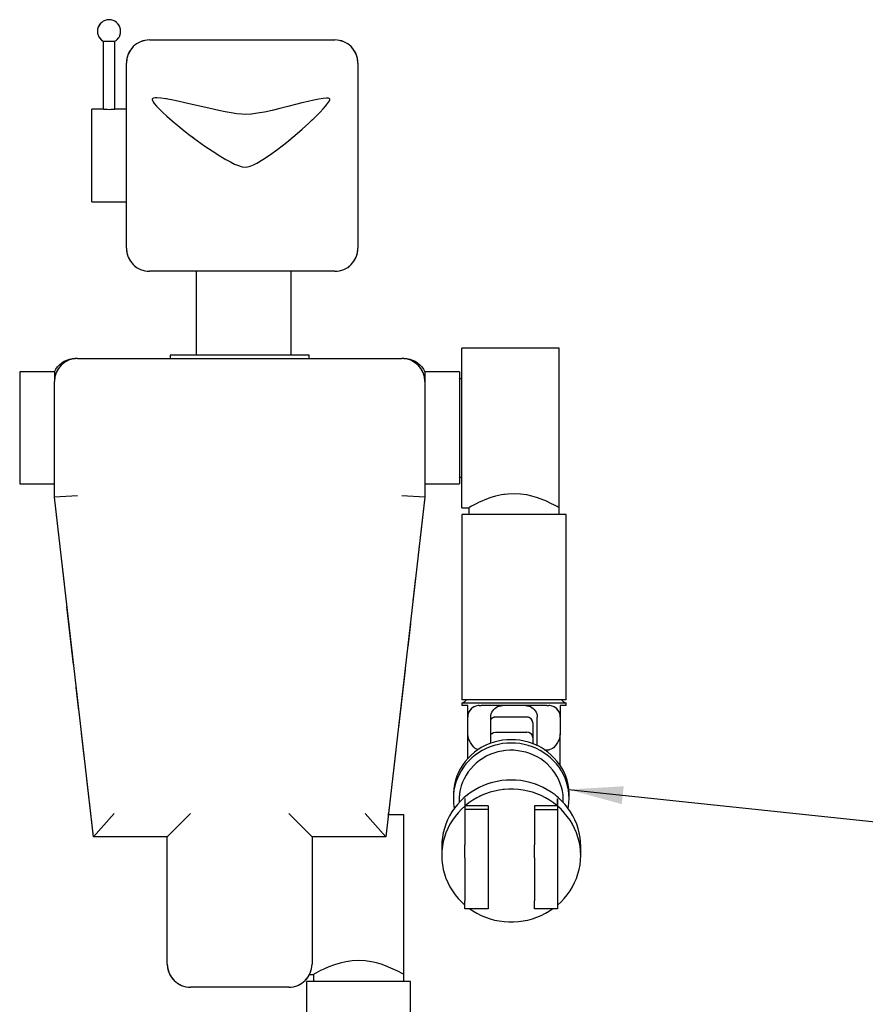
# Model space of a CAD drawing. Extents: x 1.2 to 11.3, y 0.6 to 8.
# Tile 2 of 3: x 1.2 to 4.8, y 3.8 to 8. Entities that reach past the tile are written whole.
import ezdxf

# ---------------------------------------------------------------- set-up
doc = ezdxf.new("R2010")
doc.units = 0
doc.header["$MEASUREMENT"] = 0
doc.linetypes.add('SLDTANVISIBLE0', pattern=[0.5, 0.25, -0.05, 0.05, -0.05, 0.05, -0.05])
doc.dimstyles.new('SLDDIMSTYLE0', dxfattribs={"dimtxt": 6, "dimasz": 0.23622, "dimexe": 0, "dimexo": 0.0625, "dimgap": 1.5, "dimtad": 0, "dimtih": 1, "dimtoh": 1, "dimdec": 0, "dimzin": 0, "dimdsep": 46, "dimtxsty": 'Standard', "dimsah": 1, "dimcen": 0.09, "dimadec": 0, "dimazin": 0, "dimtfac": 1, "dimtdec": 0, "dimtofl": 0, "dimtmove": 0, "dimatfit": 3, "dimfxl": 1, "dimtolj": 1, "dimtzin": 0, "dimarcsym": 0})

msp = doc.modelspace()

# ---------------------------------------------------------------- linework, layer by layer
at = {"color": 7, "linetype": 'Continuous'}
for p, q in [((1.5233, 7.9293), (1.5233, 7.6354)), ((1.5233, 7.9293), (1.5738, 7.9293)), ((1.5738, 7.6354), (1.5738, 7.9293)), ((1.7235, 7.9353), (2.5235, 7.9353)), ((1.6235, 7.0353), (1.6235, 7.8353)), ((2.6235, 7.8353), (2.6235, 7.0353)), ((1.521, 7.6356), (1.4735, 7.6356)), ((1.4735, 7.2351), (1.4735, 7.6356)), ((1.6235, 7.6356), (1.5757, 7.6356)), ((1.4735, 7.2351), (1.6235, 7.2351)), ((2.5235, 6.9353), (1.7235, 6.9353)), ((1.9251, 6.9353), (1.9251, 6.573)), ((2.3351, 6.573), (2.3351, 6.9353)), ((3.4925, 6.6037), (3.0725, 6.6037)), ((3.0725, 5.9137), (3.0725, 6.6037)), ((3.4925, 5.9137), (3.4925, 6.6037)), ((1.4125, 6.5587), (2.8125, 6.5587)), ((1.8125, 6.573), (1.8125, 6.5587)), ((2.4125, 6.573), (1.8125, 6.573)), ((2.4125, 6.5587), (2.4125, 6.573)), ((1.3125, 6.5012), (1.1625, 6.5012)), ((1.1625, 6.5012), (1.1625, 6.0162)), ((1.3125, 6.5012), (1.3125, 6.4587)), ((3.0625, 6.5012), (2.9125, 6.5012)), ((2.9125, 6.5012), (2.9125, 6.4587)), ((3.0625, 6.5012), (3.0625, 6.0162)), ((3.0725, 6.4712), (3.0625, 6.4712)), ((1.3125, 5.9587), (1.3125, 6.4587)), ((2.9125, 6.4587), (2.9125, 5.9587)), ((3.0625, 6.0462), (3.0725, 6.0462)), ((1.1625, 6.0162), (1.3125, 6.0162)), ((2.9125, 6.0162), (3.0625, 6.0162)), ((1.4125, 5.9644), (1.3125, 5.9587)), ((1.4807, 4.4916), (1.3125, 5.9587)), ((2.9125, 5.9587), (2.7443, 4.4916)), ((2.9125, 5.9587), (2.8125, 5.9644)), ((3.0725, 5.9137), (3.1026, 5.9137)), ((3.0725, 5.8837), (3.0725, 5.0837)), ((3.445, 5.8837), (3.0725, 5.8837)), ((3.1025, 5.9137), (3.1025, 5.8837)), ((3.5225, 5.8837), (3.445, 5.8837)), ((3.4925, 5.8837), (3.4925, 5.9137)), ((3.5225, 5.0837), (3.5225, 5.8837)), ((3.445, 5.0837), (3.0725, 5.0837)), ((3.0725, 5.0687), (3.0725, 5.0587)), ((3.5225, 5.0687), (3.0725, 5.0687)), ((3.5225, 5.0837), (3.445, 5.0837)), ((3.5225, 5.0587), (3.5225, 5.0687)), ((3.0975, 5.0587), (3.0725, 5.0587)), ((3.0975, 5.0087), (3.0975, 5.0587)), ((3.1475, 5.0587), (3.1561, 5.0587)), ((3.4389, 5.0587), (3.1561, 5.0587)), ((3.4389, 5.0587), (3.4475, 5.0587)), ((3.5225, 5.0587), (3.4975, 5.0587)), ((3.4975, 5.0587), (3.4975, 5.0087)), ((3.0975, 4.9371), (3.0975, 5.0087)), ((3.1975, 4.8959), (3.1975, 5.0087)), ((3.3535, 5.0087), (3.2175, 5.0087)), ((3.3785, 4.9837), (3.3785, 4.9208)), ((3.3975, 4.886), (3.3975, 5.0087)), ((3.4975, 5.0087), (3.4975, 4.9371)), ((3.0975, 4.8297), (3.0975, 4.9371)), ((3.2175, 4.943), (3.3535, 4.943)), ((3.4975, 4.7988), (3.4975, 4.9371)), ((3.3785, 4.9208), (3.3785, 4.894)), ((3.4285, 4.8682), (3.4152, 4.877)), ((3.4293, 4.8677), (3.4475, 4.8677)), ((3.0355, 4.672), (3.0355, 4.6575)), ((3.0605, 4.6502), (3.0605, 4.6397)), ((3.0871, 4.6549), (3.0855, 4.6549)), ((3.0855, 4.6549), (3.0855, 4.6102)), ((3.0871, 4.6259), (3.0871, 4.6549)), ((3.4839, 4.6549), (3.4839, 4.6259)), ((3.4839, 4.6549), (3.4855, 4.6549)), ((3.4855, 4.6549), (3.4855, 4.6102)), ((3.5105, 4.6397), (3.5105, 4.6502)), ((3.5355, 4.6575), (3.5355, 4.672)), ((3.1855, 4.6102), (3.0855, 4.6102)), ((3.0855, 4.6102), (3.0855, 4.4561)), ((3.1855, 4.6259), (3.0871, 4.6259)), ((3.1855, 4.6259), (3.1855, 4.6102)), ((3.1855, 4.6102), (3.1855, 4.4561)), ((3.4839, 4.6259), (3.3855, 4.6259)), ((3.3855, 4.6259), (3.3855, 4.6102)), ((3.3855, 4.6102), (3.4855, 4.6102)), ((3.3855, 4.6102), (3.3855, 4.4561)), ((3.4855, 4.6102), (3.4855, 4.4561)), ((1.4807, 4.4916), (1.4693, 4.5916)), ((1.5699, 4.5916), (1.4807, 4.4916)), ((1.8999, 4.5916), (1.7999, 4.4916)), ((2.4251, 4.4916), (2.3251, 4.5916)), ((2.7443, 4.4916), (2.6551, 4.5916)), ((2.7552, 4.5866), (2.7557, 4.5916)), ((2.8211, 4.5866), (2.7552, 4.5866)), ((2.8211, 3.8966), (2.8211, 4.5866)), ((1.7999, 4.4916), (1.4807, 4.4916)), ((1.7999, 3.9416), (1.7999, 4.4916)), ((2.7443, 4.4916), (2.4251, 4.4916)), ((2.4251, 4.4916), (2.4251, 3.9416)), ((2.9855, 4.4498), (2.9855, 4.4106)), ((3.0855, 4.4), (3.0855, 4.4561)), ((3.1855, 4.4561), (3.1855, 4.4)), ((3.3855, 4.4), (3.3855, 4.4561)), ((3.4855, 4.4561), (3.4855, 4.4)), ((3.5855, 4.4106), (3.5855, 4.4498)), ((3.0855, 4.4), (3.0855, 4.2151)), ((3.1855, 4.4), (3.1855, 4.2151)), ((3.3855, 4.4), (3.3855, 4.2151)), ((3.4855, 4.4), (3.4855, 4.2151)), ((3.0855, 4.1796), (3.0855, 4.2151)), ((3.1855, 4.2151), (3.1855, 4.1796)), ((3.3855, 4.1796), (3.3855, 4.2151)), ((3.4855, 4.2151), (3.4855, 4.1796)), ((3.1855, 4.1796), (3.0855, 4.1796)), ((3.4855, 4.1796), (3.3855, 4.1796)), ((2.4144, 3.8966), (2.4312, 3.8966)), ((2.4311, 3.8966), (2.4311, 3.8666)), ((2.8211, 3.8666), (2.8211, 3.8966)), ((2.3251, 3.8416), (1.8999, 3.8416)), ((2.4011, 3.8666), (2.4011, 3.0666)), ((2.8511, 3.8666), (2.4011, 3.8666)), ((2.8511, 3.0666), (2.8511, 3.8666))]:
    msp.add_line(p, q, dxfattribs=at)
at = {"color": 7, "linetype": 'SLDTANVISIBLE0'}
for p, q in [((1.5233, 7.9293), (1.5233, 7.6354)), ((1.5233, 7.9293), (1.5738, 7.9293)), ((1.5738, 7.6354), (1.5738, 7.9293)), ((1.7235, 7.9353), (2.5235, 7.9353)), ((1.6235, 7.0353), (1.6235, 7.8353)), ((2.6235, 7.8353), (2.6235, 7.0353)), ((1.521, 7.6356), (1.4735, 7.6356)), ((1.4735, 7.2351), (1.4735, 7.6356)), ((1.6235, 7.6356), (1.5757, 7.6356)), ((1.4735, 7.2351), (1.6235, 7.2351)), ((2.5235, 6.9353), (1.7235, 6.9353)), ((1.9251, 6.9353), (1.9251, 6.573)), ((2.3351, 6.573), (2.3351, 6.9353)), ((3.4925, 6.6037), (3.0725, 6.6037)), ((3.0725, 5.9137), (3.0725, 6.6037)), ((3.4925, 5.9137), (3.4925, 6.6037)), ((1.4125, 6.5587), (2.8125, 6.5587)), ((2.4125, 6.573), (1.8125, 6.573)), ((1.8125, 6.573), (1.8125, 6.5587)), ((2.4125, 6.5587), (2.4125, 6.573)), ((1.3125, 6.5012), (1.1625, 6.5012)), ((1.1625, 6.5012), (1.1625, 6.0162)), ((1.3125, 6.5012), (1.3125, 6.4587)), ((3.0625, 6.5012), (2.9125, 6.5012)), ((2.9125, 6.5012), (2.9125, 6.4587)), ((3.0625, 6.5012), (3.0625, 6.0162)), ((3.0725, 6.4712), (3.0625, 6.4712)), ((1.3125, 5.9587), (1.3125, 6.4587)), ((2.9125, 6.4587), (2.9125, 5.9587)), ((3.0625, 6.0462), (3.0725, 6.0462)), ((1.1625, 6.0162), (1.3125, 6.0162)), ((2.9125, 6.0162), (3.0625, 6.0162)), ((1.4125, 5.9644), (1.3125, 5.9587)), ((1.4807, 4.4916), (1.3125, 5.9587)), ((2.9125, 5.9587), (2.7443, 4.4916)), ((2.9125, 5.9587), (2.8125, 5.9644)), ((3.0725, 5.9137), (3.1026, 5.9137)), ((3.0725, 5.8837), (3.0725, 5.0837)), ((3.445, 5.8837), (3.0725, 5.8837)), ((3.1025, 5.9137), (3.1025, 5.8837)), ((3.5225, 5.8837), (3.445, 5.8837)), ((3.4925, 5.8837), (3.4925, 5.9137)), ((3.5225, 5.0837), (3.5225, 5.8837)), ((3.445, 5.0837), (3.0725, 5.0837)), ((3.0725, 5.0687), (3.0725, 5.0587)), ((3.5225, 5.0687), (3.0725, 5.0687)), ((3.5225, 5.0837), (3.445, 5.0837)), ((3.5225, 5.0587), (3.5225, 5.0687)), ((3.0975, 5.0587), (3.0725, 5.0587)), ((3.0975, 5.0087), (3.0975, 5.0587)), ((3.1475, 5.0587), (3.1561, 5.0587)), ((3.4389, 5.0587), (3.1561, 5.0587)), ((3.4389, 5.0587), (3.4475, 5.0587)), ((3.5225, 5.0587), (3.4975, 5.0587)), ((3.4975, 5.0587), (3.4975, 5.0087)), ((3.0975, 4.9371), (3.0975, 5.0087)), ((3.1975, 4.8959), (3.1975, 5.0087)), ((3.3535, 5.0087), (3.2175, 5.0087)), ((3.3785, 4.9837), (3.3785, 4.9208)), ((3.3975, 4.886), (3.3975, 5.0087)), ((3.4975, 5.0087), (3.4975, 4.9371)), ((3.0975, 4.8297), (3.0975, 4.9371)), ((3.2175, 4.943), (3.3535, 4.943)), ((3.4975, 4.7988), (3.4975, 4.9371)), ((3.3785, 4.9208), (3.3785, 4.894)), ((3.4285, 4.8682), (3.4152, 4.877)), ((3.4293, 4.8677), (3.4475, 4.8677)), ((3.0355, 4.672), (3.0355, 4.6575)), ((3.0605, 4.6502), (3.0605, 4.6397)), ((3.0871, 4.6549), (3.0855, 4.6549)), ((3.0855, 4.6549), (3.0855, 4.6102)), ((3.0871, 4.6259), (3.0871, 4.6549)), ((3.4839, 4.6549), (3.4839, 4.6259)), ((3.4839, 4.6549), (3.4855, 4.6549)), ((3.4855, 4.6549), (3.4855, 4.6102)), ((3.5105, 4.6397), (3.5105, 4.6502)), ((3.5355, 4.6575), (3.5355, 4.672)), ((3.1855, 4.6102), (3.0855, 4.6102)), ((3.0855, 4.6102), (3.0855, 4.4561)), ((3.1855, 4.6259), (3.0871, 4.6259)), ((3.1855, 4.6259), (3.1855, 4.6102)), ((3.1855, 4.6102), (3.1855, 4.4561)), ((3.4839, 4.6259), (3.3855, 4.6259)), ((3.3855, 4.6259), (3.3855, 4.6102)), ((3.3855, 4.6102), (3.4855, 4.6102)), ((3.3855, 4.6102), (3.3855, 4.4561)), ((3.4855, 4.6102), (3.4855, 4.4561)), ((1.4807, 4.4916), (1.4693, 4.5916)), ((1.5699, 4.5916), (1.4807, 4.4916)), ((1.8999, 4.5916), (1.7999, 4.4916)), ((2.4251, 4.4916), (2.3251, 4.5916)), ((2.7443, 4.4916), (2.6551, 4.5916)), ((2.7552, 4.5866), (2.7557, 4.5916)), ((2.8211, 4.5866), (2.7552, 4.5866)), ((2.8211, 3.8966), (2.8211, 4.5866)), ((1.7999, 4.4916), (1.4807, 4.4916)), ((1.7999, 3.9416), (1.7999, 4.4916)), ((2.7443, 4.4916), (2.4251, 4.4916)), ((2.4251, 4.4916), (2.4251, 3.9416)), ((2.9855, 4.4498), (2.9855, 4.4106)), ((3.0855, 4.4), (3.0855, 4.4561)), ((3.1855, 4.4561), (3.1855, 4.4)), ((3.3855, 4.4), (3.3855, 4.4561)), ((3.4855, 4.4561), (3.4855, 4.4)), ((3.5855, 4.4106), (3.5855, 4.4498)), ((3.0855, 4.4), (3.0855, 4.2151)), ((3.1855, 4.4), (3.1855, 4.2151)), ((3.3855, 4.4), (3.3855, 4.2151)), ((3.4855, 4.4), (3.4855, 4.2151)), ((3.0855, 4.1796), (3.0855, 4.2151)), ((3.1855, 4.2151), (3.1855, 4.1796)), ((3.3855, 4.1796), (3.3855, 4.2151)), ((3.4855, 4.2151), (3.4855, 4.1796)), ((3.1855, 4.1796), (3.0855, 4.1796)), ((3.4855, 4.1796), (3.3855, 4.1796)), ((2.4144, 3.8966), (2.4312, 3.8966)), ((2.4311, 3.8966), (2.4311, 3.8666)), ((2.8211, 3.8666), (2.8211, 3.8966)), ((2.3251, 3.8416), (1.8999, 3.8416)), ((2.4011, 3.8666), (2.4011, 3.0666)), ((2.8511, 3.8666), (2.4011, 3.8666)), ((2.8511, 3.0666), (2.8511, 3.8666))]:
    msp.add_line(p, q, dxfattribs=at)
at = {"color": 7, "linetype": 'Continuous', "flags": 128}
for points in [[(1.7354, 7.6806), (1.7347, 7.6792), (1.7346, 7.6774), (1.7357, 7.6729), (1.7388, 7.6672), (1.7437, 7.6603), (1.7528, 7.6495), (1.7645, 7.637), (1.7787, 7.6232), (1.7985, 7.605), (1.821, 7.5855), (1.8456, 7.565), (1.8718, 7.544), (1.8993, 7.5228), (1.9309, 7.4993), (1.9628, 7.4765), (1.9942, 7.4552), (2.0246, 7.4356), (2.0533, 7.4185), (2.0728, 7.4078), (2.0907, 7.3989), (2.1069, 7.392), (2.1233, 7.3867), (2.1363, 7.3849)], [(2.1396, 7.613), (2.1214, 7.6137), (2.1001, 7.616), (2.0763, 7.6195), (2.0503, 7.6242), (2.0228, 7.6298), (1.9658, 7.6425), (1.908, 7.656), (1.8762, 7.6633), (1.8461, 7.6701), (1.8181, 7.676), (1.7931, 7.6806), (1.7716, 7.6837), (1.7544, 7.685), (1.7469, 7.6847), (1.741, 7.6838), (1.7376, 7.6824), (1.7354, 7.6806)], [(2.1363, 7.3849), (2.1463, 7.386), (2.1581, 7.3894), (2.1717, 7.395), (2.1866, 7.4025), (2.2127, 7.4177), (2.2412, 7.4366), (2.2773, 7.4628), (2.3144, 7.4919), (2.3515, 7.5226), (2.382, 7.5492), (2.4107, 7.5753), (2.4369, 7.6001), (2.4597, 7.623), (2.4726, 7.6368), (2.4835, 7.6491), (2.4921, 7.6598), (2.4969, 7.6666), (2.5002, 7.6722), (2.502, 7.6769), (2.5021, 7.6784), (2.5018, 7.6795)], [(2.5018, 7.6795), (2.5008, 7.6809), (2.4992, 7.682), (2.497, 7.6828), (2.4927, 7.6835), (2.4871, 7.6836), (2.4727, 7.6824), (2.4544, 7.6794), (2.4328, 7.6749), (2.4083, 7.6692), (2.3817, 7.6626), (2.3535, 7.6554), (2.3201, 7.6469), (2.2862, 7.6384), (2.2526, 7.6305), (2.2203, 7.6235), (2.1902, 7.618), (2.163, 7.6144), (2.1396, 7.613)], [(1.5757, 7.6356), (1.5753, 7.6355), (1.5719, 7.6351), (1.5658, 7.6345), (1.5577, 7.634), (1.5486, 7.6337), (1.5396, 7.6339), (1.5315, 7.6345), (1.5254, 7.6351), (1.5217, 7.6355), (1.521, 7.6356), (1.521, 7.6356)], [(1.3125, 6.5012), (1.3185, 6.5122), (1.3259, 6.5224), (1.3345, 6.5316), (1.3442, 6.5396), (1.3548, 6.5463), (1.3662, 6.5517), (1.3781, 6.5556), (1.3905, 6.5579), (1.403, 6.5587)], [(2.822, 6.5587), (2.8345, 6.5579), (2.8469, 6.5556), (2.8588, 6.5517), (2.8702, 6.5463), (2.8808, 6.5396), (2.8905, 6.5316), (2.8991, 6.5224), (2.9065, 6.5122), (2.9125, 6.5012)], [(3.4925, 5.9137), (3.4915, 5.9143), (3.4883, 5.9161), (3.4833, 5.9189), (3.4722, 5.9248), (3.4573, 5.9323), (3.4376, 5.9415), (3.4144, 5.951), (3.3953, 5.9578), (3.3747, 5.9638), (3.3528, 5.9688), (3.3258, 5.9727), (3.298, 5.9741), (3.2702, 5.9728), (3.2431, 5.969), (3.2175, 5.9631), (3.1937, 5.9558), (3.1689, 5.9464), (3.1474, 5.9369), (3.1338, 5.9304), (3.1224, 5.9245), (3.1134, 5.9197), (3.1073, 5.9164), (3.1037, 5.9144), (3.1026, 5.9137)], [(3.1975, 5.0087), (3.198, 5.0158), (3.1995, 5.0228), (3.202, 5.0295), (3.2054, 5.0357), (3.2097, 5.0415), (3.2148, 5.0465), (3.2205, 5.0508), (3.2267, 5.0542), (3.2334, 5.0567), (3.2404, 5.0582), (3.2475, 5.0587)], [(3.3475, 5.0587), (3.3546, 5.0582), (3.3616, 5.0567), (3.3683, 5.0542), (3.3745, 5.0508), (3.3803, 5.0465), (3.3853, 5.0415), (3.3896, 5.0357), (3.393, 5.0295), (3.3955, 5.0228), (3.397, 5.0158), (3.3975, 5.0087)], [(3.1428, 4.8684), (3.1395, 4.869), (3.1303, 4.8737), (3.1236, 4.8794), (3.1178, 4.8858), (3.1093, 4.8985), (3.103, 4.9115), (3.099, 4.9246), (3.0975, 4.9371)], [(3.1975, 4.9339), (3.2022, 4.9384), (3.2094, 4.9418), (3.2175, 4.943)], [(3.3785, 4.9208), (3.3785, 4.9209), (3.3778, 4.9262), (3.3744, 4.933), (3.3688, 4.9384), (3.3616, 4.9418), (3.3535, 4.943)], [(3.4975, 4.9371), (3.4961, 4.9248), (3.4922, 4.9119), (3.4859, 4.8987), (3.4771, 4.8858), (3.4684, 4.8766), (3.4632, 4.8727), (3.4572, 4.8696), (3.4495, 4.8677), (3.4475, 4.8677)], [(3.2855, 4.8967), (3.2668, 4.896), (3.2482, 4.894), (3.2299, 4.8907), (3.2118, 4.8861), (3.1942, 4.8801), (3.177, 4.873), (3.1605, 4.8646), (3.1447, 4.8551), (3.1296, 4.8445), (3.1155, 4.8328), (3.1022, 4.8202), (3.0901, 4.8066), (3.0789, 4.7922), (3.069, 4.7771), (3.0603, 4.7613), (3.0528, 4.7449), (3.0466, 4.728), (3.0418, 4.7107), (3.0383, 4.6931), (3.0362, 4.6753), (3.0355, 4.6575), (3.0362, 4.6396), (3.0383, 4.6218), (3.0396, 4.6142)], [(3.3945, 4.8873), (3.3773, 4.8945), (3.3596, 4.9005), (3.3414, 4.9051), (3.323, 4.9085), (3.3043, 4.9105), (3.2855, 4.9112), (3.2667, 4.9105), (3.2481, 4.9085), (3.2296, 4.9051), (3.2115, 4.9005), (3.1937, 4.8945), (3.1765, 4.8873)], [(3.5314, 4.6142), (3.5327, 4.6218), (3.5348, 4.6396), (3.5355, 4.6575), (3.5348, 4.6753), (3.5327, 4.6931), (3.5292, 4.7107), (3.5244, 4.728), (3.5182, 4.7449), (3.5108, 4.7613), (3.502, 4.7771), (3.4921, 4.7922), (3.481, 4.8066), (3.4688, 4.8202), (3.4556, 4.8328), (3.4414, 4.8445), (3.4263, 4.8551), (3.4105, 4.8646), (3.394, 4.873), (3.3768, 4.8801), (3.3592, 4.8861), (3.3411, 4.8907), (3.3228, 4.894), (3.3042, 4.896), (3.2855, 4.8967)], [(3.1425, 4.8682), (3.1272, 4.8571), (3.1128, 4.8449), (3.0994, 4.8317), (3.0871, 4.8175), (3.076, 4.8025), (3.0661, 4.7867), (3.0576, 4.7702), (3.0503, 4.7532), (3.0445, 4.7356), (3.0401, 4.7177), (3.0372, 4.6995), (3.0357, 4.6812), (3.0355, 4.672)], [(3.5092, 4.6729), (3.5067, 4.6897), (3.5028, 4.7062), (3.4975, 4.7223), (3.491, 4.738), (3.4831, 4.7531), (3.4741, 4.7677), (3.4639, 4.7815), (3.4526, 4.7944), (3.4402, 4.8065), (3.4269, 4.8177), (3.4127, 4.8278), (3.3978, 4.8368), (3.3822, 4.8446), (3.3659, 4.8513), (3.3492, 4.8567), (3.332, 4.8608), (3.3146, 4.8637), (3.297, 4.8652), (3.2794, 4.8654), (3.2617, 4.8643), (3.2443, 4.8619), (3.227, 4.8581), (3.2102, 4.8531), (3.1938, 4.8468), (3.1779, 4.8393), (3.1628, 4.8306), (3.1483, 4.8209), (3.1348, 4.81), (3.1221, 4.7982), (3.1105, 4.7855), (3.0999, 4.772), (3.0905, 4.7576), (3.0823, 4.7427), (3.0754, 4.7271), (3.0697, 4.7111), (3.0654, 4.6947), (3.0624, 4.6781), (3.0608, 4.6612), (3.0605, 4.6502)], [(3.1558, 4.877), (3.1456, 4.8702), (3.1425, 4.8682)], [(3.1765, 4.8873), (3.1674, 4.8836), (3.1558, 4.877)], [(3.4152, 4.877), (3.4043, 4.8833), (3.3945, 4.8873)], [(3.5355, 4.672), (3.5353, 4.6812), (3.5338, 4.6995), (3.5309, 4.7177), (3.5265, 4.7356), (3.5207, 4.7532), (3.5135, 4.7702), (3.5049, 4.7867), (3.495, 4.8025), (3.4839, 4.8175), (3.4716, 4.8317), (3.4583, 4.8449), (3.4438, 4.8571), (3.4285, 4.8682)], [(3.5855, 4.4498), (3.5848, 4.4694), (3.5827, 4.4889), (3.5792, 4.5082), (3.5744, 4.5272), (3.5682, 4.5459), (3.5607, 4.5642), (3.5519, 4.5819), (3.5418, 4.5989), (3.5306, 4.6153), (3.5182, 4.631), (3.5048, 4.6457), (3.4903, 4.6596), (3.4748, 4.6725), (3.4585, 4.6843), (3.4414, 4.6951), (3.4235, 4.7047), (3.405, 4.7131), (3.386, 4.7203), (3.3664, 4.7262), (3.3465, 4.7308), (3.3264, 4.7342), (3.306, 4.7362), (3.2855, 4.7369), (3.265, 4.7362), (3.2447, 4.7342), (3.2245, 4.7308), (3.2046, 4.7262), (3.185, 4.7203), (3.166, 4.7131), (3.1475, 4.7047), (3.1296, 4.6951), (3.1125, 4.6843), (3.0962, 4.6725), (3.0807, 4.6596), (3.0663, 4.6457), (3.0528, 4.631), (3.0404, 4.6153), (3.0292, 4.5989), (3.0191, 4.5819), (3.0103, 4.5642), (3.0028, 4.5459), (2.9966, 4.5272), (2.9918, 4.5082), (2.9883, 4.4889), (2.9862, 4.4694), (2.9855, 4.4498)], [(3.4839, 4.6259), (3.468, 4.6384), (3.4512, 4.6499), (3.4336, 4.6602), (3.4153, 4.6694), (3.3964, 4.6773), (3.377, 4.684), (3.3571, 4.6894), (3.3369, 4.6934), (3.3164, 4.6961), (3.2958, 4.6975), (3.2752, 4.6975), (3.2546, 4.6961), (3.2341, 4.6934), (3.2139, 4.6894), (3.1941, 4.684), (3.1746, 4.6773), (3.1557, 4.6694), (3.1374, 4.6602), (3.1198, 4.6499), (3.103, 4.6384), (3.0871, 4.6259)], [(3.5105, 4.6502), (3.5104, 4.6561), (3.5092, 4.6729)], [(3.0855, 4.6245), (3.0703, 4.6106), (3.0562, 4.5957), (3.0432, 4.5799), (3.0314, 4.5632), (3.0209, 4.5458), (3.0116, 4.5278), (3.0037, 4.5091), (2.9972, 4.49), (2.9921, 4.4705), (2.9885, 4.4507), (2.9862, 4.4307), (2.9855, 4.4106), (2.9862, 4.3905), (2.9885, 4.3705), (2.9921, 4.3507), (2.9972, 4.3311), (3.0037, 4.312), (3.0116, 4.2934), (3.0209, 4.2753), (3.0314, 4.2579), (3.0432, 4.2413), (3.0562, 4.2254), (3.0703, 4.2105), (3.0855, 4.1966)], [(3.4855, 4.1966), (3.5007, 4.2105), (3.5148, 4.2254), (3.5278, 4.2413), (3.5396, 4.2579), (3.5501, 4.2753), (3.5594, 4.2934), (3.5673, 4.312), (3.5738, 4.3311), (3.5789, 4.3507), (3.5826, 4.3705), (3.5848, 4.3905), (3.5855, 4.4106), (3.5848, 4.4307), (3.5826, 4.4507), (3.5789, 4.4705), (3.5738, 4.49), (3.5673, 4.5091), (3.5594, 4.5278), (3.5501, 4.5458), (3.5396, 4.5632), (3.5278, 4.5799), (3.5148, 4.5957), (3.5007, 4.6106), (3.4855, 4.6245)], [(3.1074, 4.1796), (3.1198, 4.1713), (3.1374, 4.1609), (3.1557, 4.1518), (3.1746, 4.1438), (3.1941, 4.1372), (3.2139, 4.1318), (3.2341, 4.1277), (3.2546, 4.125), (3.2752, 4.1237), (3.2958, 4.1237), (3.3164, 4.125), (3.3369, 4.1277), (3.3571, 4.1318), (3.377, 4.1372), (3.3964, 4.1438), (3.4153, 4.1518), (3.4336, 4.1609), (3.4512, 4.1713), (3.4636, 4.1796)], [(1.7999, 3.9416), (1.8011, 3.9258), (1.8041, 3.913), (1.8076, 3.903), (1.811, 3.8957), (1.813, 3.892), (1.813, 3.892)], [(2.8211, 3.8966), (2.8201, 3.8972), (2.817, 3.8989), (2.8119, 3.9017), (2.8008, 3.9076), (2.7859, 3.9152), (2.7662, 3.9244), (2.743, 3.9339), (2.724, 3.9406), (2.7033, 3.9467), (2.6815, 3.9516), (2.6544, 3.9555), (2.6266, 3.957), (2.5988, 3.9556), (2.5717, 3.9518), (2.5461, 3.9459), (2.5223, 3.9386), (2.4976, 3.9293), (2.476, 3.9198), (2.4624, 3.9132), (2.451, 3.9074), (2.442, 3.9026), (2.436, 3.8993), (2.4323, 3.8972), (2.4312, 3.8966)], [(2.4121, 3.892), (2.412, 3.8921), (2.4142, 3.896), (2.4144, 3.8966)]]:
    msp.add_lwpolyline(points, dxfattribs=at)
at = {"color": 7, "linetype": 'SLDTANVISIBLE0', "flags": 128}
for points in [[(1.7354, 7.6806), (1.7347, 7.6792), (1.7346, 7.6774), (1.7357, 7.6729), (1.7388, 7.6672), (1.7437, 7.6603), (1.7528, 7.6495), (1.7645, 7.637), (1.7787, 7.6232), (1.7985, 7.605), (1.821, 7.5855), (1.8456, 7.565), (1.8718, 7.544), (1.8993, 7.5228), (1.9309, 7.4993), (1.9628, 7.4765), (1.9942, 7.4552), (2.0246, 7.4356), (2.0533, 7.4185), (2.0728, 7.4078), (2.0907, 7.3989), (2.1069, 7.392), (2.1233, 7.3867), (2.1363, 7.3849)], [(2.1396, 7.613), (2.1214, 7.6137), (2.1001, 7.616), (2.0763, 7.6195), (2.0503, 7.6242), (2.0228, 7.6298), (1.9658, 7.6425), (1.908, 7.656), (1.8762, 7.6633), (1.8461, 7.6701), (1.8181, 7.676), (1.7931, 7.6806), (1.7716, 7.6837), (1.7544, 7.685), (1.7469, 7.6847), (1.741, 7.6838), (1.7376, 7.6824), (1.7354, 7.6806)], [(2.1363, 7.3849), (2.1463, 7.386), (2.1581, 7.3894), (2.1717, 7.395), (2.1866, 7.4025), (2.2127, 7.4177), (2.2412, 7.4366), (2.2773, 7.4628), (2.3144, 7.4919), (2.3515, 7.5226), (2.382, 7.5492), (2.4107, 7.5753), (2.4369, 7.6001), (2.4597, 7.623), (2.4726, 7.6368), (2.4835, 7.6491), (2.4921, 7.6598), (2.4969, 7.6666), (2.5002, 7.6722), (2.502, 7.6769), (2.5021, 7.6784), (2.5018, 7.6795)], [(2.5018, 7.6795), (2.5008, 7.6809), (2.4992, 7.682), (2.497, 7.6828), (2.4927, 7.6835), (2.4871, 7.6836), (2.4727, 7.6824), (2.4544, 7.6794), (2.4328, 7.6749), (2.4083, 7.6692), (2.3817, 7.6626), (2.3535, 7.6554), (2.3201, 7.6469), (2.2862, 7.6384), (2.2526, 7.6305), (2.2203, 7.6235), (2.1902, 7.618), (2.163, 7.6144), (2.1396, 7.613)], [(1.5757, 7.6356), (1.5753, 7.6355), (1.5719, 7.6351), (1.5658, 7.6345), (1.5577, 7.634), (1.5486, 7.6337), (1.5396, 7.6339), (1.5315, 7.6345), (1.5254, 7.6351), (1.5217, 7.6355), (1.521, 7.6356), (1.521, 7.6356)], [(1.3125, 6.5012), (1.3185, 6.5122), (1.3259, 6.5224), (1.3345, 6.5316), (1.3442, 6.5396), (1.3548, 6.5463), (1.3662, 6.5517), (1.3781, 6.5556), (1.3905, 6.5579), (1.403, 6.5587)], [(2.822, 6.5587), (2.8345, 6.5579), (2.8469, 6.5556), (2.8588, 6.5517), (2.8702, 6.5463), (2.8808, 6.5396), (2.8905, 6.5316), (2.8991, 6.5224), (2.9065, 6.5122), (2.9125, 6.5012)], [(3.4925, 5.9137), (3.4915, 5.9143), (3.4883, 5.9161), (3.4833, 5.9189), (3.4722, 5.9248), (3.4573, 5.9323), (3.4376, 5.9415), (3.4144, 5.951), (3.3953, 5.9578), (3.3747, 5.9638), (3.3528, 5.9688), (3.3258, 5.9727), (3.298, 5.9741), (3.2702, 5.9728), (3.2431, 5.969), (3.2175, 5.9631), (3.1937, 5.9558), (3.1689, 5.9464), (3.1474, 5.9369), (3.1338, 5.9304), (3.1224, 5.9245), (3.1134, 5.9197), (3.1073, 5.9164), (3.1037, 5.9144), (3.1026, 5.9137)], [(3.1975, 5.0087), (3.198, 5.0158), (3.1995, 5.0228), (3.202, 5.0295), (3.2054, 5.0357), (3.2097, 5.0415), (3.2148, 5.0465), (3.2205, 5.0508), (3.2267, 5.0542), (3.2334, 5.0567), (3.2404, 5.0582), (3.2475, 5.0587)], [(3.3475, 5.0587), (3.3546, 5.0582), (3.3616, 5.0567), (3.3683, 5.0542), (3.3745, 5.0508), (3.3803, 5.0465), (3.3853, 5.0415), (3.3896, 5.0357), (3.393, 5.0295), (3.3955, 5.0228), (3.397, 5.0158), (3.3975, 5.0087)], [(3.1426, 4.8685), (3.1395, 4.869), (3.1303, 4.8737), (3.1236, 4.8794), (3.1178, 4.8858), (3.1093, 4.8985), (3.103, 4.9115), (3.099, 4.9246), (3.0975, 4.9371)], [(3.1975, 4.9339), (3.2022, 4.9384), (3.2094, 4.9418), (3.2175, 4.943)], [(3.3785, 4.9208), (3.3785, 4.9209), (3.3778, 4.9262), (3.3744, 4.933), (3.3688, 4.9384), (3.3616, 4.9418), (3.3535, 4.943)], [(3.4975, 4.9371), (3.4961, 4.9248), (3.4922, 4.9119), (3.4859, 4.8987), (3.4771, 4.8858), (3.4684, 4.8766), (3.4632, 4.8727), (3.4572, 4.8696), (3.4495, 4.8677), (3.4475, 4.8677)], [(3.2855, 4.8967), (3.2668, 4.896), (3.2482, 4.894), (3.2299, 4.8907), (3.2118, 4.8861), (3.1942, 4.8801), (3.177, 4.873), (3.1605, 4.8646), (3.1447, 4.8551), (3.1296, 4.8445), (3.1155, 4.8328), (3.1022, 4.8202), (3.0901, 4.8066), (3.0789, 4.7922), (3.069, 4.7771), (3.0603, 4.7613), (3.0528, 4.7449), (3.0466, 4.728), (3.0418, 4.7107), (3.0383, 4.6931), (3.0362, 4.6753), (3.0355, 4.6575), (3.0362, 4.6396), (3.0383, 4.6218), (3.0396, 4.6142)], [(3.3945, 4.8873), (3.3773, 4.8945), (3.3596, 4.9005), (3.3414, 4.9051), (3.323, 4.9085), (3.3043, 4.9105), (3.2855, 4.9112), (3.2667, 4.9105), (3.2481, 4.9085), (3.2296, 4.9051), (3.2115, 4.9005), (3.1937, 4.8945), (3.1765, 4.8873)], [(3.5314, 4.6142), (3.5327, 4.6218), (3.5348, 4.6396), (3.5355, 4.6575), (3.5348, 4.6753), (3.5327, 4.6931), (3.5292, 4.7107), (3.5244, 4.728), (3.5182, 4.7449), (3.5108, 4.7613), (3.502, 4.7771), (3.4921, 4.7922), (3.481, 4.8066), (3.4688, 4.8202), (3.4556, 4.8328), (3.4414, 4.8445), (3.4263, 4.8551), (3.4105, 4.8646), (3.394, 4.873), (3.3768, 4.8801), (3.3592, 4.8861), (3.3411, 4.8907), (3.3228, 4.894), (3.3042, 4.896), (3.2855, 4.8967)], [(3.1425, 4.8682), (3.1272, 4.8571), (3.1128, 4.8449), (3.0994, 4.8317), (3.0871, 4.8175), (3.076, 4.8025), (3.0661, 4.7867), (3.0576, 4.7702), (3.0503, 4.7532), (3.0445, 4.7356), (3.0401, 4.7177), (3.0372, 4.6995), (3.0357, 4.6812), (3.0355, 4.672)], [(3.5092, 4.6729), (3.5067, 4.6897), (3.5028, 4.7062), (3.4975, 4.7223), (3.491, 4.738), (3.4831, 4.7531), (3.4741, 4.7677), (3.4639, 4.7815), (3.4526, 4.7944), (3.4402, 4.8065), (3.4269, 4.8177), (3.4127, 4.8278), (3.3978, 4.8368), (3.3822, 4.8446), (3.3659, 4.8513), (3.3492, 4.8567), (3.332, 4.8608), (3.3146, 4.8637), (3.297, 4.8652), (3.2794, 4.8654), (3.2617, 4.8643), (3.2443, 4.8619), (3.227, 4.8581), (3.2102, 4.8531), (3.1938, 4.8468), (3.1779, 4.8393), (3.1628, 4.8306), (3.1483, 4.8209), (3.1348, 4.81), (3.1221, 4.7982), (3.1105, 4.7855), (3.0999, 4.772), (3.0905, 4.7576), (3.0823, 4.7427), (3.0754, 4.7271), (3.0697, 4.7111), (3.0654, 4.6947), (3.0624, 4.6781), (3.0608, 4.6612), (3.0605, 4.6502)], [(3.1558, 4.877), (3.1456, 4.8702), (3.1425, 4.8682)], [(3.1765, 4.8873), (3.1674, 4.8836), (3.1558, 4.877)], [(3.4152, 4.877), (3.4043, 4.8833), (3.3945, 4.8873)], [(3.5355, 4.672), (3.5353, 4.6812), (3.5338, 4.6995), (3.5309, 4.7177), (3.5265, 4.7356), (3.5207, 4.7532), (3.5135, 4.7702), (3.5049, 4.7867), (3.495, 4.8025), (3.4839, 4.8175), (3.4716, 4.8317), (3.4583, 4.8449), (3.4438, 4.8571), (3.4285, 4.8682)], [(3.5855, 4.4498), (3.5848, 4.4694), (3.5827, 4.4889), (3.5792, 4.5082), (3.5744, 4.5272), (3.5682, 4.5459), (3.5607, 4.5642), (3.5519, 4.5819), (3.5418, 4.5989), (3.5306, 4.6153), (3.5182, 4.631), (3.5048, 4.6457), (3.4903, 4.6596), (3.4748, 4.6725), (3.4585, 4.6843), (3.4414, 4.6951), (3.4235, 4.7047), (3.405, 4.7131), (3.386, 4.7203), (3.3664, 4.7262), (3.3465, 4.7308), (3.3264, 4.7342), (3.306, 4.7362), (3.2855, 4.7369), (3.265, 4.7362), (3.2447, 4.7342), (3.2245, 4.7308), (3.2046, 4.7262), (3.185, 4.7203), (3.166, 4.7131), (3.1475, 4.7047), (3.1296, 4.6951), (3.1125, 4.6843), (3.0962, 4.6725), (3.0807, 4.6596), (3.0663, 4.6457), (3.0528, 4.631), (3.0404, 4.6153), (3.0292, 4.5989), (3.0191, 4.5819), (3.0103, 4.5642), (3.0028, 4.5459), (2.9966, 4.5272), (2.9918, 4.5082), (2.9883, 4.4889), (2.9862, 4.4694), (2.9855, 4.4498), (2.9855, 4.4498)], [(3.4839, 4.6259), (3.468, 4.6384), (3.4512, 4.6499), (3.4336, 4.6602), (3.4153, 4.6694), (3.3964, 4.6773), (3.377, 4.684), (3.3571, 4.6894), (3.3369, 4.6934), (3.3164, 4.6961), (3.2958, 4.6975), (3.2752, 4.6975), (3.2546, 4.6961), (3.2341, 4.6934), (3.2139, 4.6894), (3.1941, 4.684), (3.1746, 4.6773), (3.1557, 4.6694), (3.1374, 4.6602), (3.1198, 4.6499), (3.103, 4.6384), (3.0871, 4.6259)], [(3.5105, 4.6502), (3.5104, 4.6561), (3.5092, 4.6729)], [(3.0855, 4.6245), (3.0703, 4.6106), (3.0562, 4.5957), (3.0432, 4.5799), (3.0314, 4.5632), (3.0209, 4.5458), (3.0116, 4.5278), (3.0037, 4.5091), (2.9972, 4.49), (2.9921, 4.4705), (2.9885, 4.4507), (2.9862, 4.4307), (2.9855, 4.4106), (2.9862, 4.3905), (2.9885, 4.3705), (2.9921, 4.3507), (2.9972, 4.3311), (3.0037, 4.312), (3.0116, 4.2934), (3.0209, 4.2753), (3.0314, 4.2579), (3.0432, 4.2413), (3.0562, 4.2254), (3.0703, 4.2105), (3.0855, 4.1966)], [(3.4855, 4.1966), (3.5007, 4.2105), (3.5148, 4.2254), (3.5278, 4.2413), (3.5396, 4.2579), (3.5501, 4.2753), (3.5594, 4.2934), (3.5673, 4.312), (3.5738, 4.3311), (3.5789, 4.3507), (3.5826, 4.3705), (3.5848, 4.3905), (3.5855, 4.4106), (3.5848, 4.4307), (3.5826, 4.4507), (3.5789, 4.4705), (3.5738, 4.49), (3.5673, 4.5091), (3.5594, 4.5278), (3.5501, 4.5458), (3.5396, 4.5632), (3.5278, 4.5799), (3.5148, 4.5957), (3.5007, 4.6106), (3.4855, 4.6245)], [(3.1074, 4.1796), (3.1198, 4.1713), (3.1374, 4.1609), (3.1557, 4.1518), (3.1746, 4.1438), (3.1941, 4.1372), (3.2139, 4.1318), (3.2341, 4.1277), (3.2546, 4.125), (3.2752, 4.1237), (3.2958, 4.1237), (3.3164, 4.125), (3.3369, 4.1277), (3.3571, 4.1318), (3.377, 4.1372), (3.3964, 4.1438), (3.4153, 4.1518), (3.4336, 4.1609), (3.4512, 4.1713), (3.4636, 4.1796)], [(1.7999, 3.9416), (1.8011, 3.9258), (1.8041, 3.913), (1.8076, 3.903), (1.811, 3.8957), (1.813, 3.892), (1.813, 3.892)], [(2.8211, 3.8966), (2.8201, 3.8972), (2.817, 3.8989), (2.8119, 3.9017), (2.8008, 3.9076), (2.7859, 3.9152), (2.7662, 3.9244), (2.743, 3.9339), (2.724, 3.9406), (2.7033, 3.9467), (2.6815, 3.9516), (2.6544, 3.9555), (2.6266, 3.957), (2.5988, 3.9556), (2.5717, 3.9518), (2.5461, 3.9459), (2.5223, 3.9386), (2.4976, 3.9293), (2.476, 3.9198), (2.4624, 3.9132), (2.451, 3.9074), (2.442, 3.9026), (2.436, 3.8993), (2.4323, 3.8972), (2.4312, 3.8966)], [(2.4121, 3.892), (2.412, 3.8921), (2.4142, 3.896), (2.4144, 3.8966)]]:
    msp.add_lwpolyline(points, dxfattribs=at)
at = {"color": 7, "linetype": 'Continuous'}
for centre, radius, start, end in [((1.5485, 7.9725), 0.05, 0, 239.7008), ((1.5485, 7.9725), 0.05, 300.2992, 0), ((1.7235, 7.8353), 0.1, 90, 180), ((2.5235, 7.8353), 0.1, 0, 90), ((1.7235, 7.0353), 0.1, 180, 270), ((2.5235, 7.0353), 0.1, 270, 0), ((1.4125, 6.4587), 0.1, 90, 180), ((2.8125, 6.4587), 0.1, 0, 90), ((3.0525, 5.1145), 0.05, 293.5782, 321.9379), ((3.5425, 5.1145), 0.05, 218.0621, 246.4218), ((3.1475, 5.0087), 0.05, 90, 180), ((3.4475, 5.0087), 0.05, 360, 90), ((3.2175, 4.9837), 0.025, 90, 143.1301), ((3.3535, 4.9837), 0.025, 0, 90), ((1.8999, 3.9416), 0.1, 180, 270), ((2.3251, 3.9416), 0.1, 270, 0)]:
    msp.add_arc(centre, radius, start, end, dxfattribs=at)
at = {"color": 7, "linetype": 'SLDTANVISIBLE0'}
for centre, radius, start, end in [((1.5485, 7.9725), 0.05, 0, 239.7008), ((1.5485, 7.9725), 0.05, 300.2992, 0), ((1.7235, 7.8353), 0.1, 90, 180), ((2.5235, 7.8353), 0.1, 0, 90), ((1.7235, 7.0353), 0.1, 180, 270), ((2.5235, 7.0353), 0.1, 270, 0), ((1.4125, 6.4587), 0.1, 90, 180), ((2.8125, 6.4587), 0.1, 0, 90), ((3.0525, 5.1145), 0.05, 293.5782, 321.9379), ((3.5425, 5.1145), 0.05, 218.0621, 246.4218), ((3.1475, 5.0087), 0.05, 90, 180), ((3.4475, 5.0087), 0.05, 0, 90), ((3.2175, 4.9837), 0.025, 90, 143.1301), ((3.3535, 4.9837), 0.025, 0, 90), ((1.8999, 3.9416), 0.1, 180, 270), ((2.3251, 3.9416), 0.1, 270, 0)]:
    msp.add_arc(centre, radius, start, end, dxfattribs=at)

# ---------------------------------------------------------------- leaders
at = {"color": 255}
msp.add_leader([(3.5322, 4.696), (5.5984, 4.4781)], dimstyle='SLDDIMSTYLE0', dxfattribs=at)

doc.saveas('drawing.dxf')
